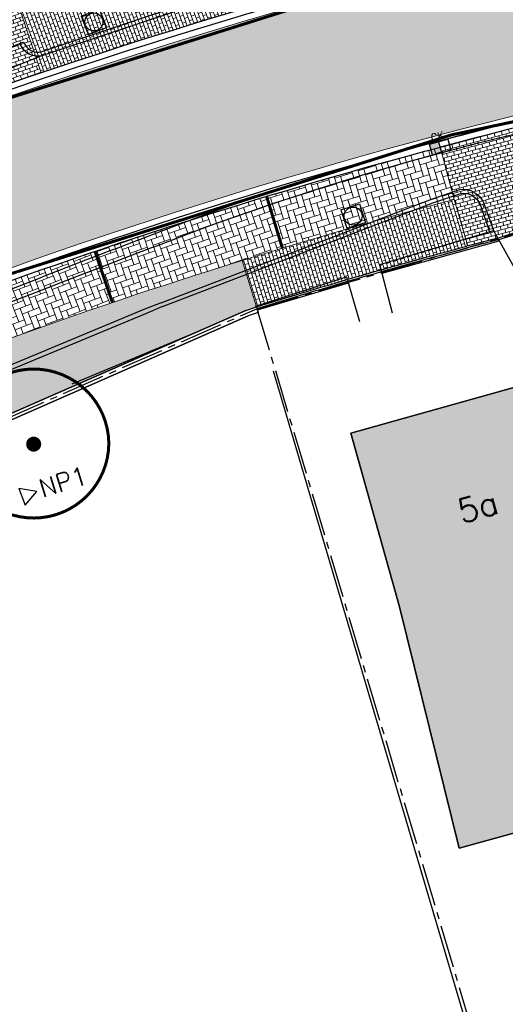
# Model space of a CAD drawing. Header units: metres. Extents: x 202922 to 203755, y 348928 to 349702.
# Tile 13 of 256: x 203143 to 203159, y 349305 to 349338. Entities that reach past the tile are written whole.
import ezdxf
from ezdxf.enums import TextEntityAlignment as Align

# ---------------------------------------------------------------- set-up
doc = ezdxf.new("R2010")
doc.units = ezdxf.units.M
for name, pattern in [('1-200 CENTER', [4.28625, 2.8575, -0.47625, 0.47625, -0.47625]), ('1-200 DASHDOT', [2.54, 1.27, -0.635, 0, -0.635]), ('1-200 HIDDEN', [0.9525, 0.635, -0.3175]), ('PH 1-1 STREEP', [2, 1, -1])]:
    doc.linetypes.add(name, pattern=pattern)
for name, color, linetype in [('bgt.onbegroeidterreindeel', 252, 'Continuous'), ('PH-BEST-BEBOUWING', 1, 'Continuous'), ('PH-BEST-BEBOUWING-ARCERING', 254, 'Continuous'), ('PH-BEST-HUISNUMMER', 7, 'Continuous'), ('PH-BEST-INDACTIEF INGETEKEND', 35, '1-200 DASHDOT'), ('PH-BEST-KADASTRALE-GRENS', 240, '1-200 CENTER'), ('PH-BEST-MUUR-INDICATIEF INGETEKEND', 1, 'Continuous'), ('PH-INM-BOOM-HANDHAVEN', 96, 'Continuous'), ('PH-INM-KANTVERHARDING', 253, 'Continuous'), ('PH-NIEUW-AAND-N-PROF', 1, 'Continuous'), ('PH-NIEUW-BAND-5-20', 150, 'Continuous'), ('PH-NIEUW-KANTLAAG-SBS', 20, '1-200 HIDDEN'), ('PH-RIO-KOLK', 7, 'Continuous'), ('PH-RIO-PUTRAND-AANBRENGEN', 7, 'Continuous')]:
    doc.layers.add(name, color=color, linetype=linetype)
doc.layers.add('PH-NIEUW-AFSCHEIDING MATERIAAL PARKEERVAK', color=7, linetype='PH 1-1 STREEP', true_color=0x93272c)
for name, color, linetype, lineweight in [('PH-NIEUW-AFSCHEIDING PARKEERVAK MAATVOERING', 252, 'Continuous', 5), ('PH-NIEUW-OPSLUITBAND-6', 30, 'Continuous', 30), ('PH-NIEUW-SBS-KF-ELLEBOOGVERBAND-BRUIN-PVAK', 252, 'Continuous', 5)]:
    doc.layers.add(name, color=color, linetype=linetype, lineweight=lineweight)
for name, color, linetype, lineweight, true_color in [('PH-NIEUW-SBS-DF-HALFSTEENSVERBAND-ROOD-INRIT (1.5-3))', 7, 'Continuous', 5, 0x93272c), ('PH-NIEUW-SBS-DF-HALFSTEENSVERBAND-ROOD-INRIT (GROTER 3)', 7, 'Continuous', 5, 0x93272c), ('PH-NIEUW-SBS-DF-HALFSTEENSVERBAND-ROOD-TROTTOIR (1.5-3)', 7, 'Continuous', 5, 0x93272c), ('PH-NIEUW-SBS-DF-HALFSTEENSVERBAND-ROOD-TROTTOIR (GROTER 3)', 7, 'Continuous', 5, 0x93272c), ('PH-NIEUW-SBS-KF-ROOD-BRUIN- KEPERVERBAND RIJWEG', 7, 'Continuous', 5, 0x572d2d)]:
    doc.layers.add(name, color=color, linetype=linetype, lineweight=lineweight, true_color=true_color)
doc.styles.add('ROMANS', font='romans.shx')
doc.linetypes.add('1-200 BLOKHAAG', pattern='A,0,-0.035,[1,Gras.shx,S=5,R=0,X=0,Y=0.0025],-0.475', length=0.51)

# ---------------------------------------------------------------- blocks, each defined once
blk = doc.blocks.new('*U18')
at = {"const_width": 0.1}
blk.add_lwpolyline([(-2.499880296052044, 0.003529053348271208, 0.990402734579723), (2.499814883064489, 0.03042285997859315, 0.990402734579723), (-2.499936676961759, 0.01779357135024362)], format="xyb", dxfattribs=at)
at = {"linetype": 'Continuous', "const_width": 0.25}
blk.add_lwpolyline([(-0.125, 0, 1), (0.125, 0, 1)], format="xyb", close=True, dxfattribs=at)
blk = doc.blocks.new('*U37')
blk.add_hatch(color=256).paths.add_polyline_path([(0, 0.3735197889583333), (-0.3145617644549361, 0.3735197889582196), (-0.3145617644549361, 0), (0, 0)])
blk.add_line((0, 0.3735197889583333), (0, 0))
blk.add_lwpolyline([(0.3145617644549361, 0), (-0.3145617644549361, 0), (-0.3145617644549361, 0.3735197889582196), (0.3145617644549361, 0.373519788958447)], close=True)
at = {"style": 'ROMANS'}
blk.add_attdef('CK', (-0.2105282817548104, 0.4292233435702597), '', height=0.25, dxfattribs=at)
blk = doc.blocks.new('*U31')
for p, q in [((-0.3250000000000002, 0.3249999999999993), (-0.3250000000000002, -0.3250000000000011)), ((-0.3250000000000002, 0.3249999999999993), (0.3250000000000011, 0.3249999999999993)), ((0.3250000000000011, 0.3249999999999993), (0.3249999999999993, -0.3250000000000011)), ((-0.3250000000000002, -0.3250000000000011), (0.3249999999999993, -0.3250000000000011))]:
    blk.add_line(p, q)
blk.add_circle((0, 0), 0.3)

msp = doc.modelspace()

# ---------------------------------------------------------------- hatches: boundary and pattern name
at = {"layer": 'PH-BEST-BEBOUWING-ARCERING'}
msp.add_hatch(color=256, dxfattribs=at).paths.add_polyline_path([(203160.753, 349326.218), (203160.715, 349326.296), (203153.55, 349324.29), (203155.17, 349318.51), (203157.147, 349310.479), (203160.738, 349311.459), (203159.007, 349317.851), (203162.661, 349318.862), (203162.35, 349320.52)])
at = {"layer": 'PH-NIEUW-SBS-DF-HALFSTEENSVERBAND-ROOD-INRIT (1.5-3))'}
h = msp.add_hatch(dxfattribs=at)
h.set_pattern_fill('AR-B816', color=256, scale=0.0006, angle=19)
h.set_pattern_definition([(19, (0, 0), (-0.03969326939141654, 0.1152776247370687), []), (109, (0, 0), (-0.1549708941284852, 0.07558435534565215), [0.12192, -0.12192])])
h.paths.add_polyline_path([(203142.530994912, 349338.4009985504), (203142.352, 349338.35), (203140.153, 349337.725), (203139.6487204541, 349337.5815877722), (203140.4112468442, 349335.2956620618, -0.004034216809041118), (203143.2472887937, 349336.2781684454)])
at = {"layer": 'PH-NIEUW-SBS-DF-HALFSTEENSVERBAND-ROOD-INRIT (GROTER 3)'}
h = msp.add_hatch(dxfattribs=at)
h.set_pattern_fill('AR-B816', color=256, scale=0.0006, angle=15)
h.set_pattern_definition([(15, (193788.3856485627, 315245.541670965), (-0.03155521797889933, 0.1177656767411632), []), (105, (193788.3856485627, 315245.541670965), (-0.1493208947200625, 0.08621045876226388), [0.12192, -0.12192])])
edge = h.paths.add_edge_path()
edge.add_line((203164.769105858, 349332.8360392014), (203164.6401078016, 349333.3602022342))
edge.add_line((203164.6401078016, 349333.3602022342), (203164.1363951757, 349335.6531928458))
edge.add_arc((203202.7140962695, 349160.0405481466), 179.7999999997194, 102.3896537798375, 104.8835750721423)
edge.add_line((203156.5314319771, 349333.8082134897), (203157.4076714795, 349330.5084746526))
edge.add_arc((203202.7041834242, 349160.0750609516), 176.3500000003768, 104.5402338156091, 104.88357507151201, ccw=False)
edge.add_line((203158.4297898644, 349330.776849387), (203164.769105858, 349332.8360392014))
at = {"layer": 'PH-NIEUW-SBS-DF-HALFSTEENSVERBAND-ROOD-TROTTOIR (1.5-3)'}
h = msp.add_hatch(dxfattribs=at)
h.set_pattern_fill('AR-B816', color=256, scale=0.0006, angle=110)
h.set_pattern_definition([(110, (0, 0), (-0.1145673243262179, -0.04169909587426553), []), (200, (0, 0), (-0.07286822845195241, -0.1562664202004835), [0.12192, -0.12192])])
h.paths.add_polyline_path([(203151.6623849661, 349338.8972583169), (203151.11, 349340.84), (203142.5310004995, 349338.401000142), (203143.2472887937, 349336.2781684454, -0.01184743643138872)])
h = msp.add_hatch(dxfattribs=at)
h.set_pattern_fill('AR-B816', color=256, scale=0.0006, angle=107)
h.set_pattern_definition([(107, (0, 0), (-0.1165926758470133, -0.03564595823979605), []), (197, (0, 0), (-0.08094671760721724, -0.1522386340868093), [0.12192, -0.12192])])
edge = h.paths.add_edge_path()
edge.add_line((203157.4433514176, 349330.5179534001), (203156.9819442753, 349332.0654599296))
edge.add_arc((203202.7140962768, 349160.0405481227), 178.0000000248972, 104.8875145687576, 107.2503139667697)
edge.add_line((203149.9287644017, 349330.0338090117), (203150.4074201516, 349328.4923154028))
edge.add_arc((203202.7041472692, 349160.0750511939), 176.3500001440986, 105.8437810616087, 107.2505512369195, ccw=False)
edge.add_arc((203202.704176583, 349160.0749462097), 176.350109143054, 104.87156891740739, 105.84378091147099, ccw=False)
h = msp.add_hatch(dxfattribs=at)
h.set_pattern_fill('AR-B816', color=256, scale=0.0006, angle=115)
h.set_pattern_definition([(115, (0, 0), (-0.1104970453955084, -0.05152561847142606), []), (205, (0, 0), (-0.0589714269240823, -0.1620226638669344), [0.12192, -0.12192])])
edge = h.paths.add_edge_path()
edge.add_line((203125.2536971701, 349320.3024793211), (203118.282481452, 349316.8960328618))
edge.add_line((203118.282481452, 349316.8960328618), (203118.2672581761, 349316.9272755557))
edge.add_line((203118.2672581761, 349316.9272755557), (203119.2077082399, 349314.8115747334))
edge.add_line((203119.2077082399, 349314.8115747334), (203120, 349315.1637620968))
edge.add_line((203120, 349315.1637620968), (203123.045, 349316.507))
edge.add_line((203123.045, 349316.507), (203129.188, 349319.216))
edge.add_line((203129.188, 349319.216), (203150.048551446, 349328.3726281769))
edge.add_line((203150.048551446, 349328.3726281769), (203150.4074201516, 349328.4923154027))
edge.add_line((203150.4074201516, 349328.4923154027), (203149.9287644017, 349330.0338090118))
edge.add_arc((203202.7140962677, 349160.0405481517), 177.9999999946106, 107.2503139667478, 115.7961005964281)
edge.add_line((203125.2538674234, 349320.3025615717), (203125.2536971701, 349320.3024793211))
at = {"layer": 'PH-NIEUW-SBS-KF-ELLEBOOGVERBAND-BRUIN-PVAK'}
h = msp.add_hatch(dxfattribs=at)
h.set_pattern_fill('AR-HBONE', color=256, scale=0.002, angle=62)
h.set_pattern_definition([(107, (193788.3856485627, 315245.541670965), (-0.2537310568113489, 0.1349111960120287), [0.6096, -0.2032]), (197, (193788.3262386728, 315245.7359919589), (-0.2537310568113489, 0.1349111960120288), [0.6096, -0.2032])])
h.paths.add_polyline_path([(203156.9819442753, 349332.0654599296), (203156.5163185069, 349333.8041960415, 0.008340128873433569), (203150.746386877, 349332.1666565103), (203151.2697649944, 349330.4444236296, -0.008340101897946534)])
h = msp.add_hatch(dxfattribs=at)
h.set_pattern_fill('AR-HBONE', color=256, scale=0.002, angle=64)
h.set_pattern_definition([(109, (193788.3856485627, 315245.541670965), (-0.2582848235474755, 0.1259739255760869), [0.6095999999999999, -0.2032]), (199, (193788.3194931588, 315245.7338002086), (-0.2582848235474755, 0.125973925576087), [0.6096, -0.2032])])
h.paths.add_polyline_path([(203151.2697649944, 349330.4444236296), (203150.746386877, 349332.1666565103, 0.008340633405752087), (203145.0339396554, 349330.3374639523), (203145.6144873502, 349328.6336519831, -0.00834061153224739)])
h = msp.add_hatch(dxfattribs=at)
h.set_pattern_fill('AR-HBONE', color=256, scale=0.002, angle=66)
h.set_pattern_definition([(111, (193788.3856485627, 315245.541670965), (-0.2625239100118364, 0.1168831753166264), [0.6096, -0.2032]), (201, (193788.312828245, 315245.7313743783), (-0.2625239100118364, 0.1168831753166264), [0.6096, -0.2032])])
h.paths.add_polyline_path([(203145.6144873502, 349328.6336519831), (203145.0339396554, 349330.3374639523, 0.008341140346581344), (203139.3853436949, 349328.3186189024), (203140.0224145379, 349326.635125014, -0.008341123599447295)])
at = {"layer": 'PH-NIEUW-SBS-KF-ROOD-BRUIN- KEPERVERBAND RIJWEG'}
h = msp.add_hatch(dxfattribs=at)
h.set_pattern_fill('AR-HBONE', color=256, scale=0.002, angle=12)
h.set_pattern_definition([(57, (0, 0), (-0.05974720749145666, 0.2810885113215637), [0.6096, -0.2032]), (147, (0.1106705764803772, 0.1704177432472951), (-0.05974720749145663, 0.2810885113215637), [0.6096, -0.2032])])
edge = h.paths.add_edge_path()
edge.add_arc((203202.714096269, 349160.0405481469), 180.1999999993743, 99.2088542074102, 115.7960191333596)
edge.add_line((203124.2967244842, 349322.2834395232), (203097.7061397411, 349309.2902153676))
edge.add_line((203097.7061397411, 349309.2902153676), (203095.2628812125, 349314.1449357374))
edge.add_line((203095.2628812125, 349314.1449357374), (203121.9467928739, 349327.1453137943))
edge.add_arc((203202.714096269, 349160.0405481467), 185.5999999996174, 99.20885420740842, 115.79602649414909, ccw=False)
edge.add_line((203173.0118354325, 349343.2484510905), (203173.8760175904, 349337.9180487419))

# ---------------------------------------------------------------- linework, layer by layer
at = {"layer": 'bgt.onbegroeidterreindeel'}
for points in [[(203120, 349315.1637620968), (203123.045, 349316.507), (203129.188, 349319.216), (203150.048551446, 349328.3726281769)], [(203120.0807207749, 349314.9807753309), (203123.125720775, 349316.3240132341), (203129.2685426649, 349319.0329346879), (203150.1289372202, 349328.1894939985)], [(203150.9644659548, 349326.356105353), (203163.085, 349285.321), (203146.2716201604, 349280)]]:
    msp.add_lwpolyline(points, dxfattribs=at)
msp.add_lwpolyline([(203155.17, 349318.51), (203157.147, 349310.479), (203160.738, 349311.459), (203159.007, 349317.851), (203162.661, 349318.862), (203162.35, 349320.52), (203160.753, 349326.218), (203160.715, 349326.296), (203153.55, 349324.29), (203155.17, 349318.51)], close=True, dxfattribs=at)
at = {"layer": 'PH-BEST-BEBOUWING'}
msp.add_lwpolyline([(203155.17, 349318.51), (203153.55, 349324.29), (203160.715, 349326.296), (203160.753, 349326.218), (203162.35, 349320.52), (203162.661, 349318.862), (203159.007, 349317.851), (203160.738, 349311.459), (203157.147, 349310.479), (203155.17, 349318.51)], close=True, dxfattribs=at)
at = {"layer": 'PH-BEST-INDACTIEF INGETEKEND', "linetype": '1-200 BLOKHAAG', "flags": 128}
for points in [[(203154.584905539, 349329.6123908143), (203158.481243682, 349330.6848201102)], [(203150.4379524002, 349328.3864298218), (203153.4658129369, 349329.2915330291)]]:
    msp.add_lwpolyline(points, dxfattribs=at)
at = {"layer": 'PH-BEST-KADASTRALE-GRENS', "ltscale": 0.5}
for p, q in [((203150.424, 349328.43), (203161.601, 349331.683)), ((203110.632, 349310.963), (203150.424, 349328.43)), ((203150.424, 349328.43), (203162.287, 349288.614))]:
    msp.add_line(p, q, dxfattribs=at)
at = {"layer": 'PH-BEST-MUUR-INDICATIEF INGETEKEND'}
for points in [[(203150.048551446, 349328.3726281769), (203150.4074201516, 349328.4923154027), (203150.4619941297, 349328.3030533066), (203150.1289372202, 349328.1894939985)], [(203150.048551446, 349328.3726281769), (203129.188, 349319.216), (203123.045, 349316.507), (203120, 349315.1637620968)], [(203150.1289372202, 349328.1894939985), (203129.2687180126, 349319.0330120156), (203123.1256994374, 349316.3240038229), (203120.0807207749, 349314.9807753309)]]:
    msp.add_lwpolyline(points, dxfattribs=at)
at = {"layer": 'PH-INM-KANTVERHARDING'}
for p, q in [((203140.3310446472, 349336.3350017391), (203142.6577159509, 349337.3083635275)), ((203144.2755, 349325.9279), (203148.5329787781, 349327.7006177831))]:
    msp.add_line(p, q, dxfattribs=at)
for points in [[(203142.6577159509, 349337.3083635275, 0.4086870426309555), (203143.2691735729, 349336.990635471), (203150.8987420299, 349339.53836485, 0.4903683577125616), (203151.2585636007, 349340.1345376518), (203151.161391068, 349340.7413803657)], [(203142.5341377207, 349337.2680098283, 0.4095126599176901), (203143.3088653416, 349336.8668331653), (203150.9279828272, 349339.4110726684, 0.221044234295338)], [(203111.4266, 349315.7074), (203119.4381, 349319.3978), (203125.2235, 349321.9482), (203133.1866, 349325.3486, -0.007820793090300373), (203140.5231, 349328.4076, -0.002791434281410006), (203146.9473017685, 349330.8997925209)], [(203111.5998894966, 349315.3468262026), (203119.6024634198, 349319.033114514), (203125.3827235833, 349321.5812487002), (203133.3449915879, 349324.9812934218, -0.007822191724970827), (203140.6712440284, 349328.036044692, -0.002719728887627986), (203147.0917287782, 349330.5267766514)], [(203147.2345765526, 349328.6273895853), (203146.6596, 349328.4016), (203140.1402, 349325.689), (203135.319, 349323.6295), (203127.5854, 349320.1807), (203120.179, 349316.8985), (203115.4949, 349314.8349, 0.4929256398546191), (203115.1959, 349314.0069), (203115.5959290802, 349312.9971491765)], [(203147.281146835, 349328.506017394), (203146.7148872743, 349328.262137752), (203140.1984755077, 349325.5507810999), (203135.3790128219, 349323.4920232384), (203127.6463332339, 349320.0436336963), (203120.2396239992, 349316.7612966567), (203115.5474692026, 349314.6941480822, 0.5089219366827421), (203115.3296059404, 349314.0766593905), (203115.7333768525, 349313.0574634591)]]:
    msp.add_lwpolyline(points, format="xyb", dxfattribs=at)
at = {"layer": 'PH-INM-KANTVERHARDING', "flags": 128}
for points in [[(203143.3088653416, 349336.8668331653), (203140.0743, 349335.5711)], [(203154.938362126, 349328.2852993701), (203154.5077198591, 349329.9021928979), (203158.2885388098, 349331.0294882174), (203160.0673036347, 349327.8480247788)], [(203150.3730960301, 349328.5150852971), (203153.4076890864, 349329.4929428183), (203153.8360221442, 349328.0086903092)]]:
    msp.add_lwpolyline(points, dxfattribs=at)
for points in [[(203146.9473017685, 349330.8997925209, -0.04772651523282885), (203164.1783387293, 349335.7435008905)], [(203147.0917287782, 349330.5267766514, -0.04772651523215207), (203164.2494197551, 349335.3498671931, -0.02301890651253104)], [(203147.2345765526, 349328.6273895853), (203156.2311219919, 349332.0793472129), (203157.1731177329, 349332.3944475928, -0.3412653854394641), (203157.9654992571, 349331.9597280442), (203158.2900426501, 349331.0267984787)], [(203147.281146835, 349328.506017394), (203156.2750476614, 349331.9569602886), (203157.2035464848, 349332.2675459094, -0.3343693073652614), (203157.8444298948, 349331.9120898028), (203158.1643469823, 349330.9924589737)]]:
    msp.add_lwpolyline(points, format="xyb", dxfattribs=at)
at = {"layer": 'PH-NIEUW-AAND-N-PROF', "color": 7}
msp.add_lwpolyline([(203142.7163730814, 349321.8859538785), (203143.0987577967, 349322.348319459), (203142.5071451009, 349322.448291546)], close=True, dxfattribs=at)
at = {"layer": 'PH-NIEUW-AFSCHEIDING MATERIAAL PARKEERVAK', "ltscale": 0.2, "transparency": 33554687, "const_width": 0.1}
for points in [[(203150.746386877, 349332.1666565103), (203151.2697649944, 349330.4444236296)], [(203145.0339396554, 349330.3374639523), (203145.6144873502, 349328.6336519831)]]:
    msp.add_lwpolyline(points, dxfattribs=at)
at = {"layer": 'PH-NIEUW-AFSCHEIDING PARKEERVAK MAATVOERING', "lineweight": 13}
msp.add_lwpolyline([(203156.5163185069, 349333.8041960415), (203156.9819442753, 349332.0654599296)], dxfattribs=at)
msp.add_lwpolyline([(203125.2541926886, 349320.3027187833, -0.04763315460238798), (203156.9819442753, 349332.0654599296, -0.04763315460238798)], format="xyb", dxfattribs=at)
at = {"layer": 'PH-NIEUW-BAND-5-20'}
for points in [[(203172.9478219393, 349343.6432957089, 0.07250182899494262), (203121.7727254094, 349327.5054533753)], [(203173.9400310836, 349337.5232041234, 0.0247657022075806), (203156.5314319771, 349333.8082134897)], [(203124.4707697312, 349321.9232891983), (203124.4707711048, 349321.9232898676, -0.04765062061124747), (203156.5314688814, 349333.8082232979)]]:
    msp.add_lwpolyline(points, format="xyb", dxfattribs=at)
for centre, radius, start, end in [((203202.7140962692, 349160.0405481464), 185.7999999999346, 99.20885420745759, 115.7960264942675), ((203202.7140962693, 349160.0405481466), 179.9999999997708, 99.20885420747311, 115.7960264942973)]:
    msp.add_arc(centre, radius, start, end, dxfattribs=at)
at = {"layer": 'PH-NIEUW-KANTLAAG-SBS', "ltscale": 0.75, "const_width": 0.1, "flags": 128}
for points in [[(203095.2187444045, 349314.2355116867), (203121.9032760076, 349327.2353486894, -0.0725018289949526), (203172.9958320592, 349343.3471622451)], [(203097.7456212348, 349309.1982076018), (203124.3402205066, 349322.1933945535, -0.07250182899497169), (203173.8920209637, 349337.8193375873)]]:
    msp.add_lwpolyline(points, format="xyb", dxfattribs=at)
at = {"layer": 'PH-NIEUW-OPSLUITBAND-6'}
for points in [[(203158.4297898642, 349330.7768493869), (203164.769105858, 349332.8360392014)], [(203158.448326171, 349330.7197844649), (203164.8406985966, 349332.7962085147)]]:
    msp.add_lwpolyline(points, dxfattribs=at)
for points in [[(203158.4297898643, 349330.776849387, 0.001498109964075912), (203157.4076714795, 349330.5084746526)], [(203150.4074201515, 349328.4923154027, -0.01032830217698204), (203157.4076714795, 349330.5084746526)], [(203150.4252131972, 349328.4350143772, -0.01032830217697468), (203157.4230828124, 349330.4504876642, -0.01032830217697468)], [(203158.448326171, 349330.7197844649, 0.001400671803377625), (203157.4230828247, 349330.4504876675, 0.0014981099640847)]]:
    msp.add_lwpolyline(points, format="xyb", dxfattribs=at)
at = {"layer": 'PH-NIEUW-SBS-DF-HALFSTEENSVERBAND-ROOD-TROTTOIR (1.5-3)'}
msp.add_lwpolyline([(203142.5310004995, 349338.401000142), (203143.2472887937, 349336.2781684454)], dxfattribs=at)
at = {"layer": 'PH-NIEUW-SBS-DF-HALFSTEENSVERBAND-ROOD-TROTTOIR (GROTER 3)'}
for points in [[(203156.9819442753, 349332.0654599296), (203157.4433514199, 349330.5179533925)], [(203150.4074201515, 349328.4923154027), (203149.9287644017, 349330.0338090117)]]:
    msp.add_lwpolyline(points, dxfattribs=at)
at = {"layer": 'PH-NIEUW-SBS-KF-ROOD-BRUIN- KEPERVERBAND RIJWEG'}
for points in [[(203173.0118354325, 349343.2484510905, 0.07250182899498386), (203121.9467928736, 349327.1453137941, 0.07250182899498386)], [(203173.8760175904, 349337.9180487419, 0.07250182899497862), (203124.2967036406, 349322.2834294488, 0.07250182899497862)]]:
    msp.add_lwpolyline(points, format="xyb", dxfattribs=at)

# ---------------------------------------------------------------- block references
at = {"layer": 'PH-INM-BOOM-HANDHAVEN'}
msp.add_blockref('*U18', (203142.996, 349323.921), dxfattribs=at)
msp.add_blockref('*U18', (203142.996, 349323.921), dxfattribs=at)
at = {"layer": 'PH-RIO-KOLK', "rotation": 15.42990008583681}
msp.add_blockref('*U37', (203156.5676489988, 349333.6261680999), dxfattribs=at).add_auto_attribs({'CK': 'CK'})
at = {"layer": 'PH-RIO-PUTRAND-AANBRENGEN'}
for p, rotation in [((203144.9983160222, 349337.9749144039), 20.744793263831), ((203153.6219291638, 349331.5127999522), 17.63713637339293)]:
    msp.add_blockref('*U31', p, dxfattribs=dict(at, rotation=rotation))

# ---------------------------------------------------------------- texts
at = {"layer": 'PH-BEST-HUISNUMMER', "style": 'ROMANS'}
msp.add_text('5a', height=0.8, rotation=15.69999997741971, dxfattribs=at).set_placement((203157.77, 349321.8370000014), align=Align.MIDDLE_CENTER)
at = {"layer": 'PH-NIEUW-AAND-N-PROF', "color": 2, "insert": (203143.1115512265, 349322.7120356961), "char_height": 0.5999999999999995, "attachment_point": 1, "rotation": 17.19193740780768, "style": 'ROMANS'}
msp.add_mtext_dynamic_manual_height_columns('NP1', width=3.065290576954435, gutter_width=1, heights=[0], dxfattribs=at)

doc.saveas('drawing.dxf')
